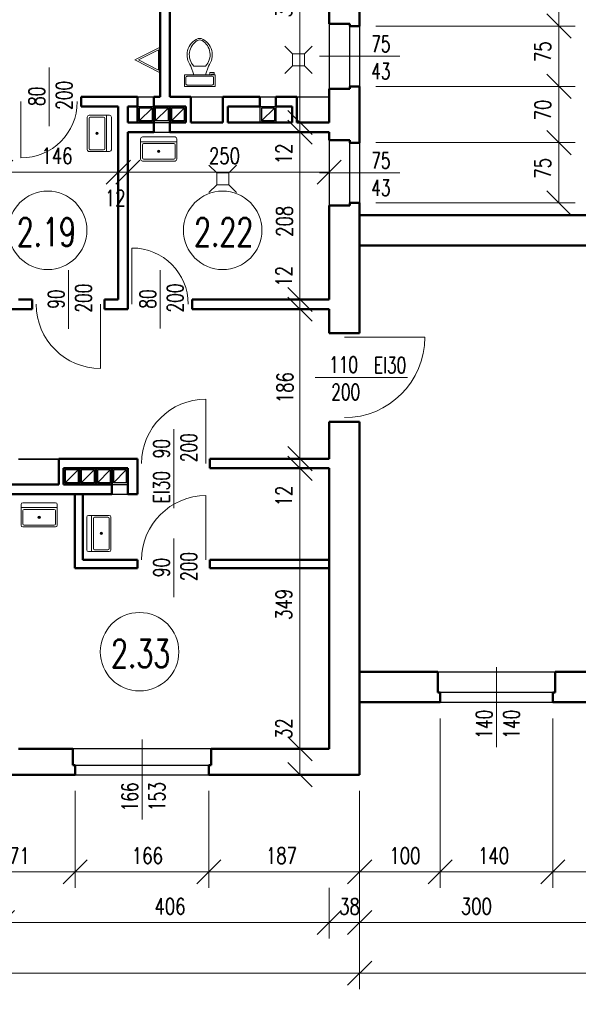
# Model space of a CAD drawing. Header units: millimetres. Extents: x -56112 to 30506, y -136199 to -2178.
# Tile 23 of 45: x 10909 to 17851, y -99540 to -87295. Entities that reach past the tile are written whole.
import ezdxf
from ezdxf.enums import TextEntityAlignment as Align

# ---------------------------------------------------------------- set-up
doc = ezdxf.new("R2010")
doc.units = ezdxf.units.MM
doc.header["$LTSCALE"] = 10
doc.header["$MEASUREMENT"] = 0
doc.header["$PDMODE"] = 35
doc.layers.get('0').update_dxf_attribs({"lineweight": 15})
for name, color, linetype, lineweight in [('L001', 1, 'Continuous', 18), ('L002', 2, 'Continuous', 25), ('L003', 3, 'Continuous', 50)]:
    doc.layers.add(name, color=color, linetype=linetype, lineweight=lineweight)
doc.layers.add('L004', color=4, linetype='Continuous')
doc.styles.get("Standard").update_dxf_attribs({"font": 'simplex.shx', "width": 0.75, "height": 200})
doc.dimstyles.new('1_100', dxfattribs={"dimtxt": 200, "dimasz": 300, "dimexe": 200, "dimexo": 200, "dimgap": 100, "dimtad": 1, "dimdec": 0, "dimlfac": 0.1, "dimtxsty": 'Standard', "dimblk": 'OBLIQUE', "dimcen": 250, "dimdle": 2, "dimclrt": 2, "dimadec": 0, "dimazin": 0, "dimtfac": 1, "dimtdec": 0, "dimtmove": 1, "dimatfit": 3, "dimfxl": 1, "dimarcsym": 0})

# ---------------------------------------------------------------- blocks, each defined once
blk = doc.blocks.new('Zlewozmywak pojedyńczy - góra')
blk.add_line((-15, -3.999996), (15, -3.999996))
for points in [[(-13.5, 0), (13.5, 0)], [(-15, -18.499996), (-15, -1.5)], [(-13.5, -17.499996), (-13.5, -6.499996)], [(-12.5, -5.499996), (12.5, -5.499996)], [(13.5, -6.499996), (13.5, -17.499996)], [(15, -1.5), (15, -18.499996)], [(13.5, -19.999996), (-13.5, -19.999996)], [(12.5, -18.499996), (-12.5, -18.499996)]]:
    blk.add_lwpolyline(points)
for radius in [1, 0.5]:
    blk.add_circle((0, -11.999996), radius)
for centre, radius, start, end in [((-13.5, -1.5), 1.5, 90, 180), ((-12.5, -6.499996), 1, 90, 180), ((12.5, -6.499996), 1, 0, 90), ((13.5, -1.5), 1.5, 0, 90), ((-13.5, -18.499996), 1.5, 180, 270), ((-12.5, -17.499996), 1, 180, 270), ((12.5, -17.499996), 1, 270, 0), ((13.5, -18.499996), 1.5, 270, 0)]:
    blk.add_arc(centre, radius, start, end)
blk = doc.blocks.new('Toaleta - góra')
for p, q in [((9.5, -6), (9.5, -2)), ((-10, -8.5), (-8, -8.5)), ((-10, -9.5), (-10, -8.5)), ((-7, -9.5), (-10, -9.5)), ((-8, -8.5), (-8, -8)), ((-7, -8), (-7, -9.5)), ((-4, -8), (-6, -14)), ((4, -8), (6, -14)), ((4, -14), (-4, -14))]:
    blk.add_line(p, q)
blk.add_lwpolyline([(10.5, -8), (10.5, 0), (-10.5, 0), (-10.5, -8)], close=True)
for points in [[(-9.5, -2), (-9.5, -6)], [(8.5, -1), (-8.5, -1)], [(-8.5, -7), (8.5, -7)]]:
    blk.add_lwpolyline(points)
for centre, radius, start, end in [((-8.62, -1.88), 0.884, 81.8699, 188.1301), ((-8.62, -6.12), 0.884, 171.8699, 278.1301), ((8.62, -1.88), 0.884, 351.8699, 98.1301), ((8.62, -6.12), 0.884, 261.8699, 8.1301), ((3.52, -21.58), 12.17, 141.46911, 247.97143), ((4.2, -21.82), 11.33, 136.36773, 238.94682), ((-3.52, -21.58), 12.17, 292.02843, 38.53071), ((-4.2, -21.82), 11.33, 301.05301, 43.63209), ((0, -27.88), 4, 245.73182, 294.26817), ((0, -29), 4, 254.86053, 285.13947)]:
    blk.add_arc(centre, radius, start, end)
blk = doc.blocks.new('_Oblique')
at = {"layer": 'L004', "color": 0, "lineweight": -2}
blk.add_line((-0.5, -0.5), (0.5, 0.5), dxfattribs=at)
blk = doc.blocks.new('*D1933')
at = {"layer": 'Defpoints'}
for p in [(-43796, -93024), (22164, -95784), (-10767, -99582), (22164, -99783)]:
    blk.add_point(p, dxfattribs=at)
at = {"layer": 'L001'}
for p, q in [((-43796, -93224), (-43796, -99983)), ((22164, -95984), (22164, -99983)), ((-43796, -99783), (22164, -99783))]:
    blk.add_line(p, q, dxfattribs=at)
at = {"layer": 'L001', "xscale": 300, "yscale": 300, "zscale": 300, "rotation": 180}
blk.add_blockref('_Oblique', (-43796, -99783), dxfattribs=at)
at = {"layer": 'L001', "xscale": 300, "yscale": 300, "zscale": 300}
blk.add_blockref('_Oblique', (22164, -99783), dxfattribs=at)
at = {"layer": 'L001', "color": 2, "linetype": 'Continuous', "width": 0.75}
blk.add_text('6596', height=200, dxfattribs=at).set_placement((-11028, -99582), align=Align.MIDDLE_LEFT)
blk = doc.blocks.new('*D1934')
at = {"layer": 'Defpoints'}
for p in [(-40196, -96684), (15134, -96684), (-12580, -98952), (15134, -99153)]:
    blk.add_point(p, dxfattribs=at)
at = {"layer": 'L001'}
for p, q in [((-40196, -96884), (-40196, -99353)), ((15134, -96884), (15134, -99353)), ((-40196, -99153), (15134, -99153))]:
    blk.add_line(p, q, dxfattribs=at)
at = {"layer": 'L001', "xscale": 300, "yscale": 300, "zscale": 300, "rotation": 180}
blk.add_blockref('_Oblique', (-40196, -99153), dxfattribs=at)
at = {"layer": 'L001', "xscale": 300, "yscale": 300, "zscale": 300}
blk.add_blockref('_Oblique', (15134, -99153), dxfattribs=at)
at = {"layer": 'L001', "color": 2, "linetype": 'Continuous', "width": 0.75}
blk.add_text('5533', height=200, dxfattribs=at).set_placement((-12844, -98952), align=Align.MIDDLE_LEFT)
blk = doc.blocks.new('*D1935')
at = {"layer": 'Defpoints'}
for p in [(15134, -96684), (18134, -97893), (16585, -98322), (18134, -98523)]:
    blk.add_point(p, dxfattribs=at)
at = {"layer": 'L001'}
for p, q in [((15134, -96884), (15134, -98723)), ((18134, -98093), (18134, -98723)), ((15134, -98523), (18134, -98523))]:
    blk.add_line(p, q, dxfattribs=at)
at = {"layer": 'L001', "xscale": 300, "yscale": 300, "zscale": 300, "rotation": 180}
blk.add_blockref('_Oblique', (15134, -98523), dxfattribs=at)
at = {"layer": 'L001', "xscale": 300, "yscale": 300, "zscale": 300}
blk.add_blockref('_Oblique', (18134, -98523), dxfattribs=at)
at = {"layer": 'L001', "color": 2, "linetype": 'Continuous', "width": 0.75}
blk.add_text('300', height=200, dxfattribs=at).set_placement((16392, -98322), align=Align.MIDDLE_LEFT)
blk = doc.blocks.new('*D1936')
at = {"layer": 'Defpoints'}
for p in [(22164, -95784), (15134, -96684), (18600, -98952), (22164, -99153)]:
    blk.add_point(p, dxfattribs=at)
at = {"layer": 'L001'}
for p, q in [((22164, -95984), (22164, -99353)), ((15134, -96884), (15134, -99353)), ((15134, -99153), (22164, -99153))]:
    blk.add_line(p, q, dxfattribs=at)
at = {"layer": 'L001', "xscale": 300, "yscale": 300, "zscale": 300, "rotation": 180}
blk.add_blockref('_Oblique', (15134, -99153), dxfattribs=at)
at = {"layer": 'L001', "xscale": 300, "yscale": 300, "zscale": 300}
blk.add_blockref('_Oblique', (22164, -99153), dxfattribs=at)
at = {"layer": 'L001', "color": 2, "linetype": 'Continuous', "width": 0.75}
blk.add_text('703', height=200, dxfattribs=at).set_placement((18407, -98952), align=Align.MIDDLE_LEFT)
blk = doc.blocks.new('*D1937')
at = {"layer": 'Defpoints'}
for p in [(16134, -95784), (17534, -95784), (16785, -97692), (17534, -97893)]:
    blk.add_point(p, dxfattribs=at)
at = {"layer": 'L001'}
for p, q in [((16134, -95984), (16134, -98093)), ((17534, -95984), (17534, -98093)), ((16134, -97893), (17534, -97893))]:
    blk.add_line(p, q, dxfattribs=at)
at = {"layer": 'L001', "xscale": 300, "yscale": 300, "zscale": 300, "rotation": 180}
blk.add_blockref('_Oblique', (16134, -97893), dxfattribs=at)
at = {"layer": 'L001', "xscale": 300, "yscale": 300, "zscale": 300}
blk.add_blockref('_Oblique', (17534, -97893), dxfattribs=at)
at = {"layer": 'L001', "color": 2, "linetype": 'Continuous', "width": 0.75}
blk.add_text('140', height=200, dxfattribs=at).set_placement((16606, -97692), align=Align.MIDDLE_LEFT)
blk = doc.blocks.new('*D1938')
at = {"layer": 'Defpoints'}
for p in [(16134, -95784), (15134, -96684), (15683, -97692), (16134, -97893)]:
    blk.add_point(p, dxfattribs=at)
at = {"layer": 'L001'}
for p, q in [((16134, -95984), (16134, -98093)), ((15134, -96884), (15134, -98093)), ((15134, -97893), (16134, -97893))]:
    blk.add_line(p, q, dxfattribs=at)
at = {"layer": 'L001', "xscale": 300, "yscale": 300, "zscale": 300, "rotation": 180}
blk.add_blockref('_Oblique', (15134, -97893), dxfattribs=at)
at = {"layer": 'L001', "xscale": 300, "yscale": 300, "zscale": 300}
blk.add_blockref('_Oblique', (16134, -97893), dxfattribs=at)
at = {"layer": 'L001', "color": 2, "linetype": 'Continuous', "width": 0.75}
blk.add_text('100', height=200, dxfattribs=at).set_placement((15504, -97692), align=Align.MIDDLE_LEFT)
blk = doc.blocks.new('*D1939')
at = {"layer": 'Defpoints'}
for p in [(10694, -97893), (14754, -97893), (12773, -98322), (10694, -98523)]:
    blk.add_point(p, dxfattribs=at)
at = {"layer": 'L001'}
for p, q in [((10694, -98093), (10694, -98723)), ((14754, -98093), (14754, -98723)), ((14754, -98523), (10694, -98523))]:
    blk.add_line(p, q, dxfattribs=at)
at = {"layer": 'L001', "xscale": 300, "yscale": 300, "zscale": 300, "rotation": 180}
blk.add_blockref('_Oblique', (10694, -98523), dxfattribs=at)
at = {"layer": 'L001', "xscale": 300, "yscale": 300, "zscale": 300}
blk.add_blockref('_Oblique', (14754, -98523), dxfattribs=at)
at = {"layer": 'L001', "color": 2, "linetype": 'Continuous', "width": 0.75}
blk.add_text('406', height=200, dxfattribs=at).set_placement((12584, -98322), align=Align.MIDDLE_LEFT)
blk = doc.blocks.new('*D1940')
at = {"layer": 'Defpoints'}
for p in [(11599, -96684), (13259, -96684), (12478, -97692), (13259, -97893)]:
    blk.add_point(p, dxfattribs=at)
at = {"layer": 'L001'}
for p, q in [((11599, -96884), (11599, -98093)), ((13259, -96884), (13259, -98093)), ((11599, -97893), (13259, -97893))]:
    blk.add_line(p, q, dxfattribs=at)
at = {"layer": 'L001', "xscale": 300, "yscale": 300, "zscale": 300, "rotation": 180}
blk.add_blockref('_Oblique', (11599, -97893), dxfattribs=at)
at = {"layer": 'L001', "xscale": 300, "yscale": 300, "zscale": 300}
blk.add_blockref('_Oblique', (13259, -97893), dxfattribs=at)
at = {"layer": 'L001', "color": 2, "linetype": 'Continuous', "width": 0.75}
blk.add_text('166', height=200, dxfattribs=at).set_placement((12303, -97692), align=Align.MIDDLE_LEFT)
blk = doc.blocks.new('*D1941')
at = {"layer": 'Defpoints'}
for p in [(13259, -96684), (15134, -96684), (14147, -97692), (15134, -97893)]:
    blk.add_point(p, dxfattribs=at)
at = {"layer": 'L001'}
for p, q in [((13259, -96884), (13259, -98093)), ((15134, -96884), (15134, -98093)), ((13259, -97893), (15134, -97893))]:
    blk.add_line(p, q, dxfattribs=at)
at = {"layer": 'L001', "xscale": 300, "yscale": 300, "zscale": 300, "rotation": 180}
blk.add_blockref('_Oblique', (13259, -97893), dxfattribs=at)
at = {"layer": 'L001', "xscale": 300, "yscale": 300, "zscale": 300}
blk.add_blockref('_Oblique', (15134, -97893), dxfattribs=at)
at = {"layer": 'L001', "color": 2, "linetype": 'Continuous', "width": 0.75}
blk.add_text('187', height=200, dxfattribs=at).set_placement((13969, -97692), align=Align.MIDDLE_LEFT)
blk = doc.blocks.new('*D1580')
at = {"layer": 'Defpoints'}
for p in [(15134, -96684), (14754, -97893), (15001, -98523), (15134, -98523)]:
    blk.add_point(p, dxfattribs=at)
at = {"layer": 'L001'}
for p, q in [((15134, -96884), (15134, -98723)), ((14754, -98093), (14754, -98723)), ((14752, -98523), (14754, -98523)), ((14754, -98523), (15134, -98523)), ((15136, -98523), (15134, -98523))]:
    blk.add_line(p, q, dxfattribs=at)
at = {"layer": 'L001', "xscale": 300, "yscale": 300, "zscale": 300}
blk.add_blockref('_Oblique', (14754, -98523), dxfattribs=at)
at = {"layer": 'L001', "xscale": 300, "yscale": 300, "zscale": 300, "rotation": 180}
blk.add_blockref('_Oblique', (15134, -98523), dxfattribs=at)
at = {"layer": 'L001', "color": 2, "linetype": 'Continuous', "width": 0.75}
blk.add_text('38', height=200, dxfattribs=at).set_placement((14880, -98323), align=Align.MIDDLE_LEFT)
blk = doc.blocks.new('*D1943')
at = {"layer": 'Defpoints'}
for p in [(17534, -95784), (22164, -95784), (19898, -97692), (22164, -97893)]:
    blk.add_point(p, dxfattribs=at)
at = {"layer": 'L001'}
for p, q in [((17534, -95984), (17534, -98093)), ((22164, -95984), (22164, -98093)), ((17534, -97893), (22164, -97893))]:
    blk.add_line(p, q, dxfattribs=at)
at = {"layer": 'L001', "xscale": 300, "yscale": 300, "zscale": 300, "rotation": 180}
blk.add_blockref('_Oblique', (17534, -97893), dxfattribs=at)
at = {"layer": 'L001', "xscale": 300, "yscale": 300, "zscale": 300}
blk.add_blockref('_Oblique', (22164, -97893), dxfattribs=at)
at = {"layer": 'L001', "color": 2, "linetype": 'Continuous', "width": 0.75}
blk.add_text('463', height=200, dxfattribs=at).set_placement((19705, -97692), align=Align.MIDDLE_LEFT)
blk = doc.blocks.new('*D1955')
at = {"layer": 'Defpoints'}
for p in [(9889, -96684), (11599, -96684), (10793, -97693), (11599, -97893)]:
    blk.add_point(p, dxfattribs=at)
at = {"layer": 'L001'}
for p, q in [((9889, -96884), (9889, -98093)), ((11599, -96884), (11599, -98093)), ((9889, -97893), (11599, -97893))]:
    blk.add_line(p, q, dxfattribs=at)
at = {"layer": 'L001', "xscale": 300, "yscale": 300, "zscale": 300, "rotation": 180}
blk.add_blockref('_Oblique', (9889, -97893), dxfattribs=at)
at = {"layer": 'L001', "xscale": 300, "yscale": 300, "zscale": 300}
blk.add_blockref('_Oblique', (11599, -97893), dxfattribs=at)
at = {"layer": 'L001', "color": 2, "linetype": 'Continuous', "width": 0.75}
blk.add_text('171', height=200, dxfattribs=at).set_placement((10647, -97693), align=Align.MIDDLE_LEFT)
blk = doc.blocks.new('*D1979')
at = {"layer": 'Defpoints'}
for p in [(14392, -85484), (14191, -87078), (14392, -88574), (14448, -88574)]:
    blk.add_point(p, dxfattribs=at)
at = {"layer": 'L001'}
for p, q in [((14392, -85484), (14392, -88574)), ((14592, -85484), (14592, -85484)), ((14248, -88574), (14192, -88574))]:
    blk.add_line(p, q, dxfattribs=at)
at = {"layer": 'L001', "xscale": 300, "yscale": 300, "zscale": 300}
for p, rotation in [((14392, -85484), 90), ((14392, -88574), 270)]:
    blk.add_blockref('_Oblique', p, dxfattribs=dict(at, rotation=rotation))
at = {"layer": 'L001', "color": 2, "linetype": 'Continuous', "width": 0.75}
blk.add_text('309', height=200, rotation=90, dxfattribs=at).set_placement((14191, -87268), align=Align.MIDDLE_LEFT)
blk = doc.blocks.new('*D1654')
at = {"layer": 'Defpoints'}
for p in [(14448, -88574), (14392, -88694), (14597, -88694), (14392, -88985)]:
    blk.add_point(p, dxfattribs=at)
at = {"layer": 'L001'}
for p, q in [((14248, -88574), (14192, -88574)), ((14392, -88572), (14392, -88574)), ((14392, -88574), (14392, -88694)), ((14397, -88694), (14192, -88694)), ((14392, -89093), (14392, -88694))]:
    blk.add_line(p, q, dxfattribs=at)
at = {"layer": 'L001', "xscale": 300, "yscale": 300, "zscale": 300}
for p, rotation in [((14392, -88574), 270), ((14392, -88694), 90)]:
    blk.add_blockref('_Oblique', p, dxfattribs=dict(at, rotation=rotation))
at = {"layer": 'L001', "color": 2, "linetype": 'Continuous', "width": 0.75}
blk.add_text('12', height=200, rotation=90, dxfattribs=at).set_placement((14192, -89093), align=Align.MIDDLE_LEFT)
blk = doc.blocks.new('*D1655')
at = {"layer": 'Defpoints'}
for p in [(14392, -90508), (14272, -90774), (14392, -90894), (14392, -90894)]:
    blk.add_point(p, dxfattribs=at)
at = {"layer": 'L001'}
for p, q in [((14392, -90401), (14392, -90774)), ((14392, -90774), (14392, -90894)), ((14472, -90774), (14592, -90774)), ((14392, -90896), (14392, -90894)), ((14592, -90894), (14592, -90894))]:
    blk.add_line(p, q, dxfattribs=at)
at = {"layer": 'L001', "xscale": 300, "yscale": 300, "zscale": 300}
for p, rotation in [((14392, -90774), 270), ((14392, -90894), 90)]:
    blk.add_blockref('_Oblique', p, dxfattribs=dict(at, rotation=rotation))
at = {"layer": 'L001', "color": 2, "linetype": 'Continuous', "width": 0.75}
blk.add_text('12', height=200, rotation=90, dxfattribs=at).set_placement((14192, -90616), align=Align.MIDDLE_LEFT)
blk = doc.blocks.new('*D1656')
at = {"layer": 'Defpoints'}
for p in [(14597, -88694), (14201, -89802), (14392, -90774), (14592, -90774)]:
    blk.add_point(p, dxfattribs=at)
at = {"layer": 'L001'}
for p, q in [((14397, -88694), (14192, -88694)), ((14392, -88694), (14392, -90774)), ((14392, -90774), (14192, -90774))]:
    blk.add_line(p, q, dxfattribs=at)
at = {"layer": 'L001', "xscale": 300, "yscale": 300, "zscale": 300}
for p, rotation in [((14392, -88694), 90), ((14392, -90774), 270)]:
    blk.add_blockref('_Oblique', p, dxfattribs=dict(at, rotation=rotation))
at = {"layer": 'L001', "color": 2, "linetype": 'Continuous', "width": 0.75}
blk.add_text('208', height=200, rotation=90, dxfattribs=at).set_placement((14201, -89995), align=Align.MIDDLE_LEFT)
blk = doc.blocks.new('*D1657')
at = {"layer": 'Defpoints'}
for p in [(14553, -90894), (14206, -91889), (14392, -92754), (14522, -92754)]:
    blk.add_point(p, dxfattribs=at)
at = {"layer": 'L001'}
for p, q in [((14353, -90894), (14192, -90894)), ((14392, -90894), (14392, -92754)), ((14322, -92754), (14192, -92754))]:
    blk.add_line(p, q, dxfattribs=at)
at = {"layer": 'L001', "xscale": 300, "yscale": 300, "zscale": 300}
for p, rotation in [((14392, -90894), 90), ((14392, -92754), 270)]:
    blk.add_blockref('_Oblique', p, dxfattribs=dict(at, rotation=rotation))
at = {"layer": 'L001', "color": 2, "linetype": 'Continuous', "width": 0.75}
blk.add_text('186', height=200, rotation=90, dxfattribs=at).set_placement((14206, -92064), align=Align.MIDDLE_LEFT)
blk = doc.blocks.new('*D1658')
at = {"layer": 'Defpoints'}
for p in [(14522, -92754), (14392, -92874), (14590, -92874), (14392, -93241)]:
    blk.add_point(p, dxfattribs=at)
at = {"layer": 'L001'}
for p, q in [((14322, -92754), (14192, -92754)), ((14392, -92752), (14392, -92754)), ((14392, -92754), (14392, -92874)), ((14390, -92874), (14192, -92874)), ((14392, -93348), (14392, -92874))]:
    blk.add_line(p, q, dxfattribs=at)
at = {"layer": 'L001', "xscale": 300, "yscale": 300, "zscale": 300}
for p, rotation in [((14392, -92754), 270), ((14392, -92874), 90)]:
    blk.add_blockref('_Oblique', p, dxfattribs=dict(at, rotation=rotation))
at = {"layer": 'L001', "color": 2, "linetype": 'Continuous', "width": 0.75}
blk.add_text('12', height=200, rotation=90, dxfattribs=at).set_placement((14192, -93348), align=Align.MIDDLE_LEFT)
blk = doc.blocks.new('*D1980')
at = {"layer": 'Defpoints'}
for p in [(14590, -92874), (14191, -94570), (14392, -96364), (14590, -96364)]:
    blk.add_point(p, dxfattribs=at)
at = {"layer": 'L001'}
for p, q in [((14390, -92874), (14192, -92874)), ((14392, -92874), (14392, -96364)), ((14390, -96364), (14192, -96364))]:
    blk.add_line(p, q, dxfattribs=at)
at = {"layer": 'L001', "xscale": 300, "yscale": 300, "zscale": 300}
for p, rotation in [((14392, -92874), 90), ((14392, -96364), 270)]:
    blk.add_blockref('_Oblique', p, dxfattribs=dict(at, rotation=rotation))
at = {"layer": 'L001', "color": 2, "linetype": 'Continuous', "width": 0.75}
blk.add_text('349', height=200, rotation=90, dxfattribs=at).set_placement((14191, -94760), align=Align.MIDDLE_LEFT)
blk = doc.blocks.new('*D1660')
at = {"layer": 'Defpoints'}
for p in [(14392, -96120), (14590, -96364), (14392, -96684), (14590, -96684)]:
    blk.add_point(p, dxfattribs=at)
at = {"layer": 'L001'}
for p, q in [((14392, -95998), (14392, -96364)), ((14390, -96364), (14192, -96364)), ((14392, -96364), (14392, -96684)), ((14390, -96684), (14192, -96684)), ((14392, -96686), (14392, -96684))]:
    blk.add_line(p, q, dxfattribs=at)
at = {"layer": 'L001', "xscale": 300, "yscale": 300, "zscale": 300}
for p, rotation in [((14392, -96364), 270), ((14392, -96684), 90)]:
    blk.add_blockref('_Oblique', p, dxfattribs=dict(at, rotation=rotation))
at = {"layer": 'L001', "color": 2, "linetype": 'Continuous', "width": 0.75}
blk.add_text('32', height=200, rotation=90, dxfattribs=at).set_placement((14192, -96241), align=Align.MIDDLE_LEFT)
blk = doc.blocks.new('*D1981')
at = {"layer": 'Defpoints'}
for p in [(15134, -88824), (17411, -89150), (15134, -89574), (17611, -89574)]:
    blk.add_point(p, dxfattribs=at)
at = {"layer": 'L001'}
for p, q in [((15334, -88824), (17811, -88824)), ((17611, -88824), (17611, -89574)), ((15334, -89574), (17811, -89574))]:
    blk.add_line(p, q, dxfattribs=at)
at = {"layer": 'L001', "xscale": 300, "yscale": 300, "zscale": 300}
for p, rotation in [((17611, -88824), 90), ((17611, -89574), 270)]:
    blk.add_blockref('_Oblique', p, dxfattribs=dict(at, rotation=rotation))
at = {"layer": 'L001', "color": 2, "linetype": 'Continuous', "width": 0.75}
blk.add_text('75', height=200, rotation=90, dxfattribs=at).set_placement((17411, -89272), align=Align.MIDDLE_LEFT)
blk = doc.blocks.new('*D1982')
at = {"layer": 'Defpoints'}
for p in [(15134, -88124), (17410, -88425), (15134, -88824), (17611, -88824)]:
    blk.add_point(p, dxfattribs=at)
at = {"layer": 'L001'}
for p, q in [((15334, -88124), (17811, -88124)), ((17611, -88124), (17611, -88824)), ((15334, -88824), (17811, -88824))]:
    blk.add_line(p, q, dxfattribs=at)
at = {"layer": 'L001', "xscale": 300, "yscale": 300, "zscale": 300}
for p, rotation in [((17611, -88124), 90), ((17611, -88824), 270)]:
    blk.add_blockref('_Oblique', p, dxfattribs=dict(at, rotation=rotation))
at = {"layer": 'L001', "color": 2, "linetype": 'Continuous', "width": 0.75}
blk.add_text('70', height=200, rotation=90, dxfattribs=at).set_placement((17410, -88547), align=Align.MIDDLE_LEFT)
blk = doc.blocks.new('*D1983')
at = {"layer": 'Defpoints'}
for p in [(15134, -87374), (17411, -87700), (15134, -88124), (17611, -88124)]:
    blk.add_point(p, dxfattribs=at)
at = {"layer": 'L001'}
for p, q in [((15334, -87374), (17811, -87374)), ((17611, -87374), (17611, -88124)), ((15334, -88124), (17811, -88124))]:
    blk.add_line(p, q, dxfattribs=at)
at = {"layer": 'L001', "xscale": 300, "yscale": 300, "zscale": 300}
for p, rotation in [((17611, -87374), 90), ((17611, -88124), 270)]:
    blk.add_blockref('_Oblique', p, dxfattribs=dict(at, rotation=rotation))
at = {"layer": 'L001', "color": 2, "linetype": 'Continuous', "width": 0.75}
blk.add_text('75', height=200, rotation=90, dxfattribs=at).set_placement((17411, -87822), align=Align.MIDDLE_LEFT)
blk = doc.blocks.new('*D1984')
at = {"layer": 'Defpoints'}
for p in [(15134, -85164), (17411, -86220), (15134, -87374), (17611, -87374)]:
    blk.add_point(p, dxfattribs=at)
at = {"layer": 'L001'}
for p, q in [((15334, -85164), (17811, -85164)), ((17611, -85164), (17611, -87374)), ((15334, -87374), (17811, -87374))]:
    blk.add_line(p, q, dxfattribs=at)
at = {"layer": 'L001', "xscale": 300, "yscale": 300, "zscale": 300}
for p, rotation in [((17611, -85164), 90), ((17611, -87374), 270)]:
    blk.add_blockref('_Oblique', p, dxfattribs=dict(at, rotation=rotation))
at = {"layer": 'L001', "color": 2, "linetype": 'Continuous', "width": 0.75}
blk.add_text('221', height=200, rotation=90, dxfattribs=at).set_placement((17411, -86381), align=Align.MIDDLE_LEFT)
blk = doc.blocks.new('*D1993')
at = {"layer": 'Defpoints'}
for p in [(11355, -88989), (12134, -89190), (10674, -89297), (12134, -89297)]:
    blk.add_point(p, dxfattribs=at)
at = {"layer": 'L001'}
for p, q in [((10674, -89097), (10674, -88990)), ((12134, -89097), (12134, -88990)), ((10674, -89190), (12134, -89190))]:
    blk.add_line(p, q, dxfattribs=at)
at = {"layer": 'L001', "xscale": 300, "yscale": 300, "zscale": 300, "rotation": 180}
blk.add_blockref('_Oblique', (10674, -89190), dxfattribs=at)
at = {"layer": 'L001', "xscale": 300, "yscale": 300, "zscale": 300}
blk.add_blockref('_Oblique', (12134, -89190), dxfattribs=at)
at = {"layer": 'L001', "color": 2, "linetype": 'Continuous', "width": 0.75}
blk.add_text('146', height=200, dxfattribs=at).set_placement((11180, -88989), align=Align.MIDDLE_LEFT)
blk = doc.blocks.new('*D1712')
at = {"layer": 'Defpoints'}
for p in [(12254, -89190), (12134, -89297), (12254, -89297), (12076, -89513)]:
    blk.add_point(p, dxfattribs=at)
at = {"layer": 'L001'}
for p, q in [((12134, -89097), (12134, -88990)), ((12254, -89097), (12254, -88990)), ((12132, -89190), (12134, -89190)), ((12134, -89190), (12254, -89190)), ((12254, -89190), (12256, -89190))]:
    blk.add_line(p, q, dxfattribs=at)
at = {"layer": 'L001', "xscale": 300, "yscale": 300, "zscale": 300}
blk.add_blockref('_Oblique', (12134, -89190), dxfattribs=at)
at = {"layer": 'L001', "xscale": 300, "yscale": 300, "zscale": 300, "rotation": 180}
blk.add_blockref('_Oblique', (12254, -89190), dxfattribs=at)
at = {"layer": 'L001', "color": 2, "linetype": 'Continuous', "width": 0.75}
blk.add_text('12', height=200, dxfattribs=at).set_placement((11968, -89513), align=Align.MIDDLE_LEFT)
blk = doc.blocks.new('*D1994')
at = {"layer": 'Defpoints'}
for p in [(13455, -88989), (14754, -89190), (12254, -89297), (14754, -89350)]:
    blk.add_point(p, dxfattribs=at)
at = {"layer": 'L001'}
for p, q in [((12254, -89097), (12254, -88990)), ((14754, -89150), (14754, -88990)), ((12254, -89190), (14754, -89190))]:
    blk.add_line(p, q, dxfattribs=at)
at = {"layer": 'L001', "xscale": 300, "yscale": 300, "zscale": 300, "rotation": 180}
blk.add_blockref('_Oblique', (12254, -89190), dxfattribs=at)
at = {"layer": 'L001', "xscale": 300, "yscale": 300, "zscale": 300}
blk.add_blockref('_Oblique', (14754, -89190), dxfattribs=at)
at = {"layer": 'L001', "color": 2, "linetype": 'Continuous', "width": 0.75}
blk.add_text('250', height=200, dxfattribs=at).set_placement((13262, -88989), align=Align.MIDDLE_LEFT)

msp = doc.modelspace()

# ---------------------------------------------------------------- linework, layer by layer
at = {"layer": 'Defpoints'}
msp.add_3dface([(-51868.7, -76799.4, 0), (30505.6, -76799.4, 0), (30505.6, -106499.4, 0), (-51868.7, -106499.4, 0)], dxfattribs=at)
at = {"layer": 'L001'}
for p, q in [((12654, -87636.4), (12339.2, -87795.8)), ((12633.6, -87669.6), (12384.3, -87795.8)), ((12633.6, -87669.6), (12633.6, -87922.1)), ((14299.1, -87720), (14203, -87623.9)), ((14449.1, -87720), (14545.2, -87623.9)), ((12654, -87955.3), (12339.2, -87795.8)), ((12633.6, -87922.1), (12384.3, -87795.8)), ((14635.9, -87749.4), (15632.1, -87749.4)), ((11274, -87888), (11274, -88617.2)), ((14299.1, -87870), (14203, -87966.1)), ((14449.1, -87870), (14545.2, -87966.1)), ((10924, -88314.4, 70), (10924, -89014.4, 70)), ((13357.1, -89200), (13261, -89103.9)), ((13507.1, -89200), (13603.2, -89103.9)), ((14635.9, -89199.4), (15632.1, -89199.4)), ((13357.1, -89350), (13261, -89446.1)), ((13507.1, -89350), (13603.2, -89446.1)), ((12304, -90834.4, 70), (12304, -90134.4, 70)), ((11514, -90409.8), (11514, -91138.9)), ((12654, -90408), (12654, -91137.2)), ((11914, -90832.6, 70), (11914, -91632.6, 70)), ((14944, -91244.4), (15944, -91244.4)), ((15730.2, -91744.4), (14579.4, -91744.4)), ((13224, -92814.4, 70), (13224, -92014.4, 70)), ((12824, -92388), (12824, -93368.6)), ((10894, -92754.4), (11394, -92754.4)), ((10894, -92766.4), (11394, -92766.4)), ((13224, -94014.4), (13224, -93214.4)), ((12824, -93748, -70), (12824, -94477.2, -70)), ((12824, -93748, -70), (12824, -94317.2, -70)), ((16834, -95346.9), (16834, -96343.1)), ((12429, -96246.9), (12429, -97243.1))]:
    msp.add_line(p, q, dxfattribs=at)
at = {"layer": 'L001', "flags": 128}
for points in [[(14299.1, -87870), (14449.1, -87870), (14449.1, -87720), (14299.1, -87720)], [(13357.1, -89350), (13507.1, -89350), (13507.1, -89200), (13357.1, -89200)]]:
    msp.add_lwpolyline(points, close=True, dxfattribs=at)
at = {"layer": 'L001'}
for centre in [(11256.8, -89914.2), (13431.3, -89914.2), (12399, -95155.7)]:
    msp.add_circle(centre, 488.1, dxfattribs=at)
for centre, radius, start, end in [((10924, -88314.4, 70), 700, 270, 360), ((12304, -90834.4, 70), 700, 0, 90), ((11914, -90832.6, 70), 800, 180, 270), ((14944, -91244.4), 1000, 270, 0), ((13224, -92814.4, 70), 800, 90, 180), ((13224, -94014.4), 800, 90, 180)]:
    msp.add_arc(centre, radius, start, end, dxfattribs=at)
at = {"layer": 'L002'}
for p, q in [((14754, -87344.4), (14754, -88154.4)), ((15014, -88124.4), (15014, -87374.4)), ((15134, -87374.4), (15134, -88124.4)), ((12374, -88254.4), (12574, -88254.4)), ((13034, -88254.4), (13434, -88254.4)), ((13894, -88254.4), (14094, -88254.4)), ((14354, -88254.4), (14754, -88254.4)), ((12374, -88374.4), (12574, -88374.4)), ((12394, -88394.4), (12394, -88554.4)), ((12394, -88554.4), (12554, -88394.4)), ((12554, -88394.4), (12394, -88394.4)), ((12554, -88394.4), (12554, -88554.4)), ((12594, -88554.4), (12754, -88394.4)), ((12754, -88394.4), (12594, -88394.4)), ((12594, -88394.4), (12594, -88554.4)), ((12754, -88394.4), (12754, -88554.4)), ((12794, -88554.4), (12954, -88394.4)), ((12794, -88394.4), (12794, -88554.4)), ((12954, -88394.4), (12794, -88394.4)), ((12954, -88394.4), (12954, -88554.4)), ((13894, -88374.4), (13894, -88574.4)), ((13894, -88374.4), (14094, -88374.4)), ((14074, -88394.4), (13914, -88394.4)), ((13914, -88394.4), (13914, -88554.4)), ((13914, -88554.4), (14074, -88394.4)), ((14074, -88394.4), (14074, -88554.4)), ((14094, -88374.4), (14094, -88574.4)), ((12554, -88554.4), (12394, -88554.4)), ((12574, -88574.4), (12774, -88574.4)), ((12754, -88554.4), (12594, -88554.4)), ((12954, -88554.4), (12794, -88554.4)), ((14074, -88554.4), (13914, -88554.4)), ((12574, -88694.4), (12774, -88694.4)), ((14754, -88794.4), (14754, -89604.4)), ((15014, -89574.4), (15014, -88824.4)), ((15134, -88824.4), (15134, -89574.4)), ((11474, -92894.4), (11474, -93054.4)), ((11474, -93054.4), (11634, -92894.4)), ((11634, -92894.4), (11474, -92894.4)), ((11634, -92894.4), (11634, -93054.4)), ((11674, -92894.4), (11674, -93054.4)), ((11674, -93054.4), (11834, -92894.4)), ((11834, -92894.4), (11674, -92894.4)), ((11834, -92894.4), (11834, -93054.4)), ((11874, -93054.4), (12034, -92894.4)), ((11874, -92894.4), (11874, -93054.4)), ((12034, -92894.4), (11874, -92894.4)), ((12034, -92894.4), (12034, -93054.4)), ((12074, -93054.4), (12234, -92894.4)), ((12074, -92894.4), (12074, -93054.4)), ((12234, -92894.4), (12074, -92894.4)), ((12234, -92894.4), (12234, -93054.4)), ((11634, -93054.4), (11474, -93054.4)), ((11834, -93054.4), (11674, -93054.4)), ((12034, -93054.4), (11874, -93054.4)), ((12234, -93054.4), (12074, -93054.4)), ((12054, -93074.4), (12254, -93074.4)), ((12054, -93194.4), (12254, -93194.4)), ((16104, -95404.4), (17564, -95404.4)), ((17534, -95664.4), (16134, -95664.4)), ((16134, -95784.4), (17534, -95784.4)), ((13289, -96364.4), (11569, -96364.4)), ((11599, -96564.4), (13259, -96564.4)), ((11599, -96684.4), (13259, -96684.4))]:
    msp.add_line(p, q, dxfattribs=at)
at = {"layer": 'L003'}
for p, q in [((15134, -85164.4), (15134, -87374.4)), ((14754, -85484.4), (14754, -87344.4)), ((12654, -86484.4), (12654, -88254.4)), ((12774, -86484.4), (12774, -88254.4)), ((14754, -87344.4), (15014, -87344.4)), ((15014, -87344.4), (15014, -87374.4)), ((15134, -87374.4), (15014, -87374.4)), ((14754, -88154.4), (15014, -88154.4)), ((14754, -88154.4), (14754, -88574.4)), ((15014, -88154.4), (15014, -88124.4)), ((15134, -88124.4), (15014, -88124.4)), ((15134, -88124.4), (15134, -88824.4)), ((12374, -88254.4), (11674, -88254.4)), ((11674, -88254.4), (11674, -88374.4)), ((12374, -88254.4), (12374, -88574.4)), ((12574, -88254.4), (12574, -88574.4)), ((12654, -88254.4), (12574, -88254.4)), ((13034, -88254.4), (12774, -88254.4)), ((13034, -88254.4), (13034, -88574.4)), ((13434, -88254.4), (13434, -88574.4)), ((13894, -88254.4), (13434, -88254.4)), ((13894, -88254.4), (13894, -88374.4)), ((14354, -88254.4), (14094, -88254.4)), ((14094, -88254.4), (14094, -88374.4)), ((14354, -88254.4), (14354, -88574.4)), ((12134, -88374.4), (11674, -88374.4)), ((12134, -90774.4), (12134, -88374.4)), ((12374, -88374.4), (12254, -88374.4)), ((12254, -88574.4), (12254, -88374.4)), ((12974, -88374.4), (12574, -88374.4)), ((12974, -88374.4), (12574, -88374.4)), ((12774, -88374.4), (12774, -88574.4)), ((12974, -88374.4), (12974, -88574.4)), ((13494, -88374.4), (13494, -88574.4)), ((13894, -88374.4), (13494, -88374.4)), ((14094, -88374.4), (14294, -88374.4)), ((14294, -88374.4), (14294, -88574.4)), ((14294, -88374.4), (14294, -88574.4)), ((12574, -88574.4), (12254, -88574.4)), ((12574, -88574.4), (12574, -88694.4)), ((12974, -88574.4), (12774, -88574.4)), ((12774, -88574.4), (12774, -88694.4)), ((13434, -88574.4), (13034, -88574.4)), ((14294, -88574.4), (13494, -88574.4)), ((14294, -88574.4), (14094, -88574.4)), ((14754, -88574.4), (14354, -88574.4)), ((12574, -88694.4), (12254, -88694.4)), ((12254, -90894.4), (12254, -88694.4)), ((14754, -88694.4), (12774, -88694.4)), ((14754, -88694.4), (14754, -88794.4)), ((14754, -88794.4), (15014, -88794.4)), ((15014, -88794.4), (15014, -88824.4)), ((15134, -88824.4), (15014, -88824.4)), ((14754, -89604.4), (14754, -90774.4)), ((14754, -89604.4), (15014, -89604.4)), ((15014, -89604.4), (15014, -89574.4)), ((15134, -89574.4), (15014, -89574.4)), ((15134, -89574.4), (15134, -91194.4)), ((15134, -89724.4), (22164, -89724.4)), ((15134, -90104.4), (18134, -90104.4)), ((11064, -90774.4), (10894, -90774.4)), ((11064, -90774.4), (11064, -90894.4)), ((11964, -90774.4), (11964, -90894.4)), ((11964, -90774.4), (12134, -90774.4)), ((14754, -90774.4), (13054, -90774.4)), ((13054, -90774.4), (13054, -90894.4)), ((11064, -90894.4), (10354, -90894.4)), ((12254, -90894.4), (11964, -90894.4)), ((14754, -90894.4), (13054, -90894.4)), ((14754, -90894.4), (14754, -91194.4)), ((14754, -91194.4), (15134, -91194.4)), ((14754, -92294.4), (15134, -92294.4)), ((14754, -92294.4), (14754, -92754.4)), ((15134, -92294.4), (15134, -96684.4)), ((11394, -92754.4), (11394, -93074.4)), ((12374, -92754.4), (11394, -92754.4)), ((12374, -92754.4), (12374, -93194.4)), ((14754, -92754.4), (13274, -92754.4)), ((13274, -92754.4), (13274, -92874.4)), ((11454, -92874.4), (11454, -93074.4)), ((12254, -92874.4), (11454, -92874.4)), ((11654, -92874.4), (11654, -93074.4)), ((11854, -92874.4), (11854, -93074.4)), ((12054, -92874.4), (12054, -93194.4)), ((12254, -92874.4), (12254, -93194.4)), ((14754, -92874.4), (13274, -92874.4)), ((14754, -92874.4), (14754, -96364.4)), ((11394, -93074.4), (10094, -93074.4)), ((12054, -93074.4), (11454, -93074.4)), ((12054, -93194.4), (10694, -93194.4)), ((11594, -93194.4), (11594, -94114.4)), ((11694, -93194.4), (11694, -94014.4)), ((12374, -93194.4), (12254, -93194.4)), ((12374, -94014.4), (11694, -94014.4)), ((12374, -94014.4), (12374, -94114.4)), ((13274, -94014.4), (13274, -94114.4)), ((14754, -94014.4), (13274, -94014.4)), ((12374, -94114.4), (11594, -94114.4)), ((14754, -94114.4), (13274, -94114.4)), ((15134, -95404.4), (16104, -95404.4)), ((16104, -95404.4), (16104, -95664.4)), ((17564, -95404.4), (17564, -95664.4)), ((17564, -95404.4), (18134, -95404.4)), ((16104, -95664.4), (16134, -95664.4)), ((16134, -95784.4), (16134, -95664.4)), ((17564, -95664.4), (17534, -95664.4)), ((17534, -95784.4), (17534, -95664.4)), ((15134, -95784.4), (16134, -95784.4)), ((17534, -95784.4), (22164, -95784.4)), ((11569, -96364.4), (10894, -96364.4)), ((11569, -96364.4), (11569, -96564.4)), ((14754, -96364.4), (13289, -96364.4)), ((13289, -96364.4), (13289, -96564.4)), ((11569, -96564.4), (11599, -96564.4)), ((11599, -96684.4), (11599, -96564.4)), ((13259, -96684.4), (13259, -96564.4)), ((13259, -96564.4), (13289, -96564.4)), ((11599, -96684.4), (9889, -96684.4)), ((15134, -96684.4), (13259, -96684.4))]:
    msp.add_line(p, q, dxfattribs=at)
at = {"layer": 'L004'}
msp.add_3dface([(29505.6, -77799.4, 0), (-50868.7, -77799.4, 0), (-50868.7, -105499.4, 0), (29505.6, -105499.4, 0)], dxfattribs=at)

# ---------------------------------------------------------------- block references
at = {"layer": 'L001'}
for name, p, xscale, yscale, zscale, rotation in [('Toaleta - góra', (13146, -88125.7), 18.14285714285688, 18.14285714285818, 18.14285714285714, 180), ('Zlewozmywak pojedyńczy - góra', (12048.8, -88709.2), 14.99999999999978, 15.00000000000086, 15, 270), ('Zlewozmywak pojedyńczy - góra', (11742.7, -93684.4), 14.99999999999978, 15.00000000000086, 15, 90)]:
    msp.add_blockref(name, p, dxfattribs=dict(at, xscale=xscale, yscale=yscale, zscale=zscale, rotation=rotation))
at = {"layer": 'L001', "xscale": 14.99999999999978, "yscale": 15.00000000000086, "zscale": 15}
for p in [(12637, -88752.4), (11151, -93302.9)]:
    msp.add_blockref('Zlewozmywak pojedyńczy - góra', p, dxfattribs=at)

# ---------------------------------------------------------------- texts
at = {"layer": 'L001', "width": 0.7}
for s, rotation, p in [('75', 360, (15398, -87756.8)), ('43', 360, (15398, -88096.2)), ('80', 90, (11281.5, -88248)), ('200', 90, (11620.8, -88235.8)), ('75', 360, (15398, -89206.8)), ('43', 360, (15398, -89546.2)), ('200', 90, (11860.8, -90757.5)), ('200', 90, (13000.8, -90755.8)), ('90', 90, (11521.5, -90769.8)), ('80', 90, (12661.5, -90768)), ('90', 90, (12831.5, -92630.3)), ('200', 90, (13170.8, -92618)), ('EI30', 90, (12831.5, -93109.5)), ('90', 90, (12831.5, -94108, -70)), ('90', 90, (12831.5, -94108, -70)), ('200', 90, (13170.8, -94095.8, -70)), ('200', 90, (13170.8, -94095.8, -70)), ('140', 90, (16841.5, -96057.3)), ('140', 90, (17180.8, -96057.3)), ('166', 90, (12436.5, -96960.7)), ('153', 90, (12775.8, -96957.3))]:
    msp.add_text(s, height=200, rotation=rotation, dxfattribs=at).set_placement(p, align=Align.BOTTOM_CENTER)
for s, height, p in [('2.19', 350, (11240.5, -90216)), ('2.22', 350, (13444.1, -90216)), ('110', 200, (14934.2, -91745.3)), ('EI30', 200, (15512.3, -91751.8)), ('200', 200, (14960.8, -92084.8)), ('2.33', 350, (12411.8, -95457.5))]:
    msp.add_text(s, height=height, dxfattribs=at).set_placement(p, align=Align.BOTTOM_CENTER)

# ---------------------------------------------------------------- dimensions: what is measured, and where the dimension line sits
at = {"layer": 'L001'}
for base, p1, p2, angle, override, picture, middle in [((17611.5, -87374.4), (15134, -85164.4), (15134, -87374.4), 270, {"dimtad": 0}, '*D1984', (17411.3, -86220.4)), ((14392.5, -88574.4), (14392.5, -85484.4), (14448.4, -88574.4), 270, {"dimtad": 0}, '*D1979', (14191.4, -87078.4)), ((17611.5, -88124.4), (15134, -87374.4), (15134, -88124.4), 270, {"dimtad": 0}, '*D1983', (17411.3, -87700.4)), ((17611.5, -88824.4), (15134, -88124.4), (15134, -88824.4), 270, {"dimtad": 0}, '*D1982', (17410.4, -88425.4)), ((14392.5, -90774.4), (14597.4, -88694.4), (14592.5, -90774.4), 270, {"dimtad": 0, "dimcen": 2.5}, '*D1656', (14200.9, -89801.7)), ((17611.5, -89574.4), (15134, -88824.4), (15134, -89574.4), 270, {"dimtad": 0}, '*D1981', (17411.3, -89150.4)), ((14392.5, -90894.4), (14272.5, -90774.4), (14392.5, -90894.4), 270, {"dimcen": 2.5}, '*D1655', (14392.5, -90508.4)), ((14392.5, -92754.4), (14552.7, -90894.4), (14521.8, -92754.4), 270, {"dimtad": 0, "dimcen": 2.5}, '*D1657', (14206.2, -91888.9)), ((14392.5, -96364.4), (14590, -92874.4), (14590, -96364.4), 270, {"dimtad": 0}, '*D1980', (14191.4, -94570.4)), ((10694, -98523.3), (14754, -97893.3), (10694, -97893.3), 180, {"dimtad": 0}, '*D1939', (12773, -98322.3))]:
    dim = msp.add_linear_dim(base=base, p1=p1, p2=p2, angle=angle, dimstyle='1_100', override=override, dxfattribs=at)
    dim.commit()
    dim.dimension.update_dxf_attribs({"geometry": picture, "text_midpoint": middle, "dimtype": 160})
for base, p1, p2, picture, middle in [((14392.5, -88694.4), (14448.4, -88574.4), (14597.4, -88694.4), '*D1654', (14392.5, -88985.4)), ((14392.5, -92874.4), (14521.8, -92754.4), (14590, -92874.4), '*D1658', (14392.5, -93241.2)), ((14392.5, -96684.4), (14590, -96364.4), (14590, -96684.4), '*D1660', (14392.5, -96119.9))]:
    dim = msp.add_linear_dim(base=base, p1=p1, p2=p2, angle=270, dimstyle='1_100', dxfattribs=at)
    dim.commit()
    dim.dimension.update_dxf_attribs({"geometry": picture, "text_midpoint": middle, "dimtype": 160})
for base, p1, p2, picture, middle in [((12134, -89190.3), (10674, -89297.3), (12134, -89297.3), '*D1993', (11355, -88989.2)), ((14754, -89190.3), (12254, -89297.3), (14754, -89350), '*D1994', (13455, -88989.2)), ((12254, -89190.3), (12134, -89297.3), (12254, -89297.3), '*D1712', (12075.6, -89512.9)), ((22164, -99783.4), (-43796, -93024.4), (22164, -95784.4), '*D1933', (-10767, -99582.4)), ((22164, -99153.4), (15134, -96684.4), (22164, -95784.4), '*D1936', (18600, -98952.3)), ((16134, -97893.3), (15134, -96684.4), (16134, -95784.4), '*D1938', (15683, -97692.3)), ((17534, -97893.3), (16134, -95784.4), (17534, -95784.4), '*D1937', (16785, -97692.3)), ((22164, -97893.3), (17534, -95784.4), (22164, -95784.4), '*D1943', (19898, -97692.3)), ((15134, -99153.4), (-40196, -96684.4), (15134, -96684.4), '*D1934', (-12580, -98952.3)), ((11599, -97893.3), (9889, -96684.4), (11599, -96684.4), '*D1955', (10793, -97693.1)), ((13259, -97893.3), (11599, -96684.4), (13259, -96684.4), '*D1940', (12478, -97692.3)), ((15133.9970215, -97893.2914633), (13258.9970215, -96684.3560405), (15133.9970215, -96684.3560405), '*D1941', (14147.4970215, -97692.2624999)), ((18134, -98523.3), (15134, -96684.4), (18134, -97893.3), '*D1935', (16585, -98322.3))]:
    dim = msp.add_linear_dim(base=base, p1=p1, p2=p2, dimstyle='1_100', override={"dimtad": 0}, dxfattribs=at)
    dim.commit()
    dim.dimension.update_dxf_attribs({"geometry": picture, "text_midpoint": middle, "dimtype": 160})
dim = msp.add_linear_dim(base=(15134, -98523.3), p1=(14754, -97893.3), p2=(15134, -96684.4), dimstyle='1_100', dxfattribs=at)
dim.commit()
dim.dimension.update_dxf_attribs({"geometry": '*D1580', "text_midpoint": (15001, -98523.3), "dimtype": 160})

doc.saveas('drawing.dxf')
